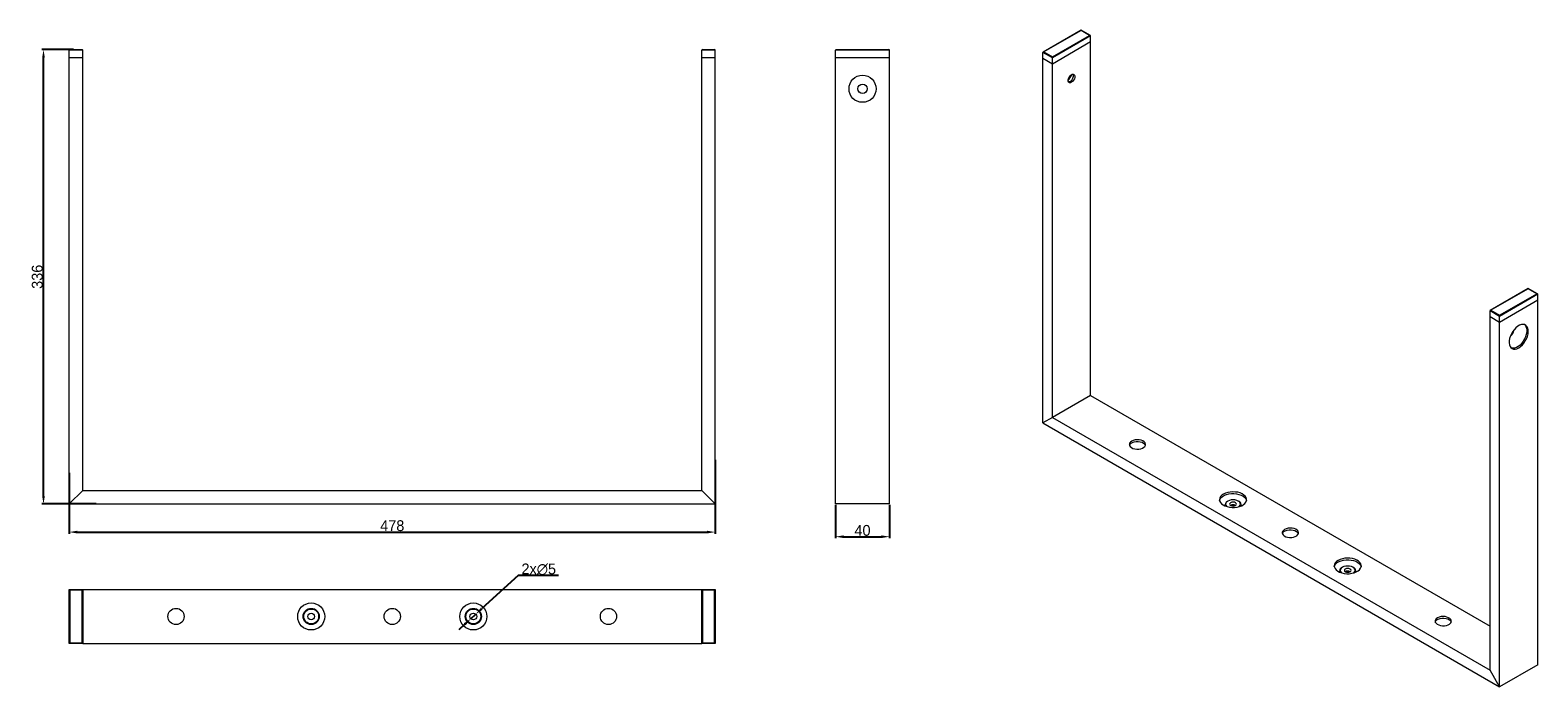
# Model space of a CAD drawing. Header units: millimetres. Extents: x -1290 to -174, y -60 to 426.
import ezdxf

# ---------------------------------------------------------------- set-up
doc = ezdxf.new("R2010")
doc.units = ezdxf.units.MM
doc.header["$PDSIZE"] = -1
doc.dimstyles.new('ISO-25', dxfattribs={"dimtxt": 8, "dimasz": 6, "dimexe": 1.25, "dimexo": 0.625, "dimtad": 1, "dimtoh": 1, "dimdec": 0, "dimtxsty": 'Standard', "dimcen": 2.5, "dimadec": 0, "dimazin": 0, "dimtfac": 1, "dimtdec": 0, "dimtmove": 0, "dimatfit": 3, "dimfxl": 0, "dimarcsym": 0})

# ---------------------------------------------------------------- blocks, each defined once
blk = doc.blocks.new('*D3')
at = {"color": 0, "lineweight": -2}
for p, q in [((-782.7, 108), (-782.7, 53.4)), ((-1260.7, 98.4), (-1260.7, 53.4)), ((-1254.7, 54.6), (-788.7, 54.6))]:
    blk.add_line(p, q, dxfattribs=at)
at = {"color": 0}
for points in [[(-1254.7, 55.6), (-1254.7, 53.6), (-1260.7, 54.6)], [(-788.7, 55.6), (-788.7, 53.6), (-782.7, 54.6)]]:
    blk.add_solid(points, dxfattribs=at)
at = {"layer": 'Defpoints', "color": 0}
for p in [(-782.7, 108.6), (-1260.7, 99), (-782.7, 54.6)]:
    blk.add_point(p, dxfattribs=at)
at = {"color": 0, "insert": (-1021.7, 59.3), "char_height": 8, "attachment_point": 5}
blk.add_mtext('478', dxfattribs=at)
blk = doc.blocks.new('*D4')
at = {"color": 0, "lineweight": -2}
for p, q in [((-1257.7, 411.4), (-1281, 411.4)), ((-1279.8, 81.4), (-1279.8, 405.4)), ((-1240.7, 75.4), (-1281, 75.4))]:
    blk.add_line(p, q, dxfattribs=at)
at = {"color": 0}
for points in [[(-1280.8, 405.4), (-1278.8, 405.4), (-1279.8, 411.4)], [(-1280.8, 81.4), (-1278.8, 81.4), (-1279.8, 75.4)]]:
    blk.add_solid(points, dxfattribs=at)
at = {"layer": 'Defpoints', "color": 0}
for p in [(-1279.8, 411.4), (-1257.1, 411.4), (-1240.1, 75.4)]:
    blk.add_point(p, dxfattribs=at)
at = {"color": 0, "insert": (-1284.4, 243.4), "char_height": 8, "attachment_point": 5, "rotation": 90}
blk.add_mtext('336', dxfattribs=at)
blk = doc.blocks.new('*D5')
at = {"color": 0, "lineweight": -2}
for p, q in [((-693.7, 74.8), (-693.7, 50)), ((-653.7, 74.8), (-653.7, 50)), ((-687.7, 51.2), (-659.7, 51.2))]:
    blk.add_line(p, q, dxfattribs=at)
at = {"color": 0}
for points in [[(-687.7, 52.2), (-687.7, 50.2), (-693.7, 51.2)], [(-659.7, 52.2), (-659.7, 50.2), (-653.7, 51.2)]]:
    blk.add_solid(points, dxfattribs=at)
at = {"layer": 'Defpoints', "color": 0}
for p in [(-693.7, 75.4), (-653.7, 75.4), (-653.7, 51.2)]:
    blk.add_point(p, dxfattribs=at)
at = {"color": 0, "insert": (-673.7, 55.8), "char_height": 8, "attachment_point": 5}
blk.add_mtext('40', dxfattribs=at)
blk = doc.blocks.new('*D6')
at = {"color": 0, "lineweight": -2}
for p, q in [((-928.6, 22.5), (-955.5, -2)), ((-898.7, 22.5), (-928.6, 22.5)), ((-963.6, -9.5), (-959.9, -6.1)), ((-968, -13.5), (-972.4, -17.6))]:
    blk.add_line(p, q, dxfattribs=at)
at = {"color": 0}
for points in [[(-968.7, -12.8), (-967.3, -14.3), (-963.6, -9.5)], [(-956.1, -1.3), (-954.8, -2.8), (-959.9, -6.1)]]:
    blk.add_solid(points, dxfattribs=at)
at = {"layer": 'Defpoints', "color": 0}
for p in [(-963.6, -9.5), (-959.9, -6.1)]:
    blk.add_point(p, dxfattribs=at)
at = {"color": 0, "insert": (-913.3, 27.1), "char_height": 8, "attachment_point": 5}
blk.add_mtext('2x∅5', dxfattribs=at)

msp = doc.modelspace()

# ---------------------------------------------------------------- linework, layer by layer
at = {"color": 7, "linetype": 'Continuous', "lineweight": 15}
for p, q in [((-511.9, 425.7), (-540, 409.5)), ((-511.9, 425.6), (-539.5, 409.7)), ((-505.1, 421.8), (-511.9, 425.7)), ((-511.9, 425.7), (-511.9, 425.6)), ((-505.6, 421.9), (-511.9, 425.6)), ((-533.1, 406), (-505.6, 421.9)), ((-504.9, 421.5), (-533.1, 405.2)), ((-504.9, 417), (-533.1, 400.7)), ((-504.9, 417), (-504.9, 421.5)), ((-504.9, 155.7), (-504.9, 417)), ((-1260.7, 405.4), (-1260.7, 410.9)), ((-1250.7, 410.9), (-1260.7, 410.9)), ((-1250.7, 405.4), (-1260.7, 405.4)), ((-1260.7, 75.4), (-1260.7, 405.4)), ((-1260.2, 411.4), (-1251.2, 411.4)), ((-1250.7, 405.4), (-1250.7, 410.9)), ((-1250.7, 85.4), (-1250.7, 405.4)), ((-792.7, 405.4), (-792.7, 410.9)), ((-782.7, 410.9), (-792.7, 410.9)), ((-782.7, 405.4), (-792.7, 405.4)), ((-792.7, 85.4), (-792.7, 405.4)), ((-792.2, 411.4), (-783.2, 411.4)), ((-782.7, 405.4), (-782.7, 410.9)), ((-782.7, 75.4), (-782.7, 405.4)), ((-693.7, 405.4), (-693.7, 410.9)), ((-653.7, 410.9), (-693.7, 410.9)), ((-653.7, 405.4), (-693.7, 405.4)), ((-693.7, 75.4), (-693.7, 405.4)), ((-693.2, 411.4), (-654.2, 411.4)), ((-653.7, 405.4), (-653.7, 410.9)), ((-653.7, 75.4), (-653.7, 405.4)), ((-533.1, 405.2), (-540.2, 409.2)), ((-540.2, 404.8), (-540.2, 409.2)), ((-533.1, 400.7), (-540.2, 404.8)), ((-540.2, 135.3), (-540.2, 404.8)), ((-539.5, 409.7), (-533.1, 406)), ((-533.1, 406), (-533.1, 405.2)), ((-533.1, 400.7), (-533.1, 405.2)), ((-533.1, 139.4), (-533.1, 400.7)), ((-181, 234.7), (-209.1, 218.5)), ((-181, 234.5), (-208.6, 218.6)), ((-174.1, 230.7), (-181, 234.7)), ((-181, 234.7), (-181, 234.5)), ((-174.6, 230.9), (-181, 234.5)), ((-202.2, 214.9), (-174.6, 230.9)), ((-173.9, 230.5), (-202.2, 214.1)), ((-173.9, 226), (-202.2, 209.6)), ((-173.9, 226), (-173.9, 230.5)), ((-173.9, -43.5), (-173.9, 226)), ((-202.2, 214.1), (-209.3, 218.2)), ((-209.3, 213.7), (-209.3, 218.2)), ((-202.2, 209.6), (-209.3, 213.7)), ((-209.3, -47.6), (-209.3, 213.7)), ((-208.6, 218.6), (-202.2, 214.9)), ((-202.2, 214.9), (-202.2, 214.1)), ((-202.2, 209.6), (-202.2, 214.1)), ((-202.2, -59.8), (-202.2, 209.6)), ((-504.9, 155.7), (-533.1, 139.4)), ((-504.9, 155.7), (-209.3, -14.9)), ((-533.1, 139.4), (-540.2, 135.3)), ((-540.2, 135.3), (-202.2, -59.8)), ((-533.1, 139.4), (-209.3, -47.6)), ((-1250.7, 85.4), (-1260.7, 75.4)), ((-1250.7, 85.4), (-792.7, 85.4)), ((-782.7, 75.4), (-792.7, 85.4)), ((-1260.7, 75.4), (-782.7, 75.4)), ((-653.7, 75.4), (-693.7, 75.4)), ((-405.5, 74.9), (-405.5, 73.9)), ((-403.4, 77.5), (-403.7, 77.3)), ((-395.3, 77.3), (-395.6, 77.5)), ((-393.5, 73.9), (-393.5, 74.9)), ((-320.6, 25.9), (-320.6, 25)), ((-318.5, 28.6), (-318.9, 28.3)), ((-310.4, 28.3), (-310.8, 28.6)), ((-308.6, 25), (-308.6, 25.9)), ((-1260.7, 12.2), (-1250.7, 12.2)), ((-1260.7, 12.2), (-1260.2, 11.7)), ((-1260.7, -27.8), (-1260.7, 12.2)), ((-1260.2, 11.7), (-1260.2, -27.3)), ((-1251.2, 11.7), (-1260.2, 11.7)), ((-1250.7, 12.2), (-1251.2, 11.7)), ((-1251.2, -27.3), (-1251.2, 11.7)), ((-1250.7, 12.2), (-1250.7, -27.8)), ((-1250.7, 12.2), (-792.7, 12.2)), ((-792.7, 12.2), (-782.7, 12.2)), ((-792.7, 12.2), (-792.2, 11.7)), ((-792.7, -27.8), (-792.7, 12.2)), ((-783.2, 11.7), (-792.2, 11.7)), ((-792.2, 11.7), (-792.2, -27.3)), ((-782.7, 12.2), (-783.2, 11.7)), ((-783.2, -27.3), (-783.2, 11.7)), ((-782.7, 12.2), (-782.7, -27.8)), ((-1260.2, -27.3), (-1260.7, -27.8)), ((-1250.7, -27.8), (-1260.7, -27.8)), ((-1260.2, -27.3), (-1251.2, -27.3)), ((-1251.2, -27.3), (-1250.7, -27.8)), ((-1250.7, -27.8), (-792.7, -27.8)), ((-792.2, -27.3), (-792.7, -27.8)), ((-782.7, -27.8), (-792.7, -27.8)), ((-792.2, -27.3), (-783.2, -27.3)), ((-783.2, -27.3), (-782.7, -27.8)), ((-173.9, -43.5), (-202.2, -59.8)), ((-202.2, -59.8), (-209.3, -47.6))]:
    msp.add_line(p, q, dxfattribs=at)
at = {"color": 7, "linetype": 'Continuous', "lineweight": 15, "flags": 128}
for points in [[(-519, 387.2), (-519.8, 386.9), (-520.5, 386.9), (-521.1, 387.3), (-521.4, 388), (-521.5, 388.9), (-521.3, 389.9), (-520.8, 390.9), (-520.2, 391.9), (-519.4, 392.6), (-518.6, 393.1), (-517.8, 393.2), (-517.2, 393), (-516.7, 392.5), (-516.5, 391.7), (-516.6, 390.7), (-516.9, 389.7), (-517.5, 388.7), (-518.2, 387.8), (-519, 387.2)], [(-520.1, 387.8), (-520.9, 387.5), (-521.2, 387.5)], [(-188.1, 190.9), (-186.7, 191.8), (-185.4, 193), (-184.3, 194.4), (-183.2, 195.9), (-182.3, 197.6), (-181.6, 199.3), (-181.2, 201.1), (-181, 202.7), (-181.1, 204.2), (-181.4, 205.5), (-182, 206.6), (-182.7, 207.4), (-183.7, 208), (-184.8, 208.1), (-186.1, 208), (-187.4, 207.5), (-188.7, 206.8), (-190.1, 205.7), (-191.3, 204.4), (-192.4, 202.9), (-193.4, 201.3), (-194.2, 199.6), (-194.8, 197.8), (-195.1, 196.1), (-195.1, 194.6), (-194.9, 193.1), (-194.5, 191.9), (-193.8, 191), (-193, 190.3), (-191.9, 189.9), (-190.7, 189.9), (-189.4, 190.2), (-188.1, 190.9)], [(-183.6, 207.9), (-183.4, 207.7), (-182.7, 206.7), (-182.3, 205.5), (-182.1, 204.1), (-182.1, 202.5), (-182.5, 200.8), (-183, 199.1), (-183.8, 197.4), (-184.8, 195.7), (-185.9, 194.2), (-187.1, 192.9), (-188.5, 191.9), (-189.8, 191.1), (-191.1, 190.6), (-192.4, 190.5), (-193.5, 190.7), (-193.6, 190.7)], [(-474.5, 121.8), (-475.4, 121.1), (-476, 120.3), (-476.2, 119.5), (-476.1, 118.6), (-475.6, 117.8), (-474.7, 117.1), (-473.6, 116.5), (-472.2, 116.1), (-470.8, 115.9), (-469.3, 116), (-467.8, 116.2), (-466.5, 116.6), (-465.5, 117.3), (-464.7, 118), (-464.3, 118.8), (-464.2, 119.7), (-464.6, 120.6), (-465.2, 121.3), (-466.2, 122), (-467.5, 122.5), (-468.9, 122.8), (-470.4, 122.8), (-471.9, 122.7), (-473.3, 122.4), (-474.5, 121.8)], [(-476.1, 118.8), (-475.7, 119.5), (-475, 120.3), (-473.9, 120.9), (-472.6, 121.3), (-471.1, 121.6), (-469.6, 121.6), (-468.2, 121.4), (-466.8, 121), (-465.7, 120.4), (-464.9, 119.7), (-464.4, 118.9), (-464.3, 118.8)], [(-406.6, 82.6), (-407.8, 81.8), (-408.7, 80.8), (-409.3, 79.8), (-409.5, 78.7), (-409.4, 77.6), (-408.9, 76.5), (-408, 75.6), (-406.9, 74.7), (-405.5, 73.9), (-403.9, 73.4), (-402.1, 73), (-400.2, 72.8), (-398.3, 72.8), (-396.5, 73.1), (-394.7, 73.5), (-393.1, 74.1), (-391.8, 74.9), (-390.7, 75.8), (-390, 76.8), (-389.6, 77.9), (-389.5, 79), (-389.8, 80.1), (-390.5, 81.1), (-391.5, 82), (-392.8, 82.8), (-394.3, 83.5), (-396, 84), (-397.8, 84.2), (-399.7, 84.3), (-401.6, 84.2), (-403.4, 83.9), (-405.1, 83.3), (-406.6, 82.6)], [(-409.4, 77.9), (-409.4, 78), (-409, 79.1), (-408.3, 80.1), (-407.2, 81), (-405.9, 81.8), (-404.3, 82.4), (-402.5, 82.8), (-400.7, 83.1), (-398.8, 83.1), (-396.9, 82.9), (-395.1, 82.5), (-393.5, 82), (-392.1, 81.2), (-391, 80.3), (-390.1, 79.3), (-389.6, 78.3), (-389.6, 77.9)], [(-395.1, 73.4), (-394.7, 73.7), (-394.2, 74.5), (-394, 75.3), (-394.2, 76.1), (-394.7, 76.9), (-395.6, 77.5), (-396.7, 78), (-398.1, 78.4), (-399.5, 78.5), (-400.9, 78.4), (-402.2, 78), (-403.4, 77.5), (-404.3, 76.9), (-404.8, 76.1), (-405, 75.3), (-404.8, 74.5), (-404.3, 73.7), (-403.9, 73.4)], [(-401.3, 76.3), (-401.8, 75.8), (-402, 75.3), (-401.8, 74.7), (-401.3, 74.3), (-400.5, 74), (-399.5, 73.8), (-398.5, 74), (-397.7, 74.3), (-397.2, 74.7), (-397, 75.3), (-397.2, 75.8), (-397.7, 76.3), (-398.5, 76.6), (-399.5, 76.7), (-400.5, 76.6), (-401.3, 76.3)], [(-361.3, 56.5), (-362.2, 55.8), (-362.8, 55), (-363.1, 54.2), (-362.9, 53.3), (-362.4, 52.5), (-361.6, 51.8), (-360.4, 51.2), (-359.1, 50.8), (-357.6, 50.6), (-356.1, 50.6), (-354.7, 50.9), (-353.4, 51.3), (-352.3, 51.9), (-351.6, 52.7), (-351.1, 53.5), (-351.1, 54.4), (-351.4, 55.2), (-352.1, 56), (-353.1, 56.7), (-354.3, 57.2), (-355.8, 57.4), (-357.3, 57.5), (-358.7, 57.4), (-360.1, 57), (-361.3, 56.5)], [(-363, 53.5), (-362.6, 54.2), (-361.8, 55), (-360.8, 55.6), (-359.5, 56), (-358, 56.3), (-356.5, 56.3), (-355, 56.1), (-353.7, 55.7), (-352.6, 55.1), (-351.7, 54.4), (-351.2, 53.6), (-351.2, 53.5)], [(-321.7, 33.7), (-322.9, 32.8), (-323.8, 31.8), (-324.4, 30.8), (-324.6, 29.7), (-324.5, 28.6), (-324, 27.6), (-323.2, 26.6), (-322, 25.7), (-320.6, 25), (-319, 24.4), (-317.2, 24), (-315.4, 23.8), (-313.5, 23.8), (-311.6, 24.1), (-309.9, 24.5), (-308.3, 25.1), (-306.9, 25.9), (-305.9, 26.8), (-305.1, 27.8), (-304.7, 28.9), (-304.7, 30), (-305, 31.1), (-305.7, 32.1), (-306.6, 33), (-307.9, 33.8), (-309.4, 34.5), (-311.2, 35), (-313, 35.3), (-314.9, 35.3), (-316.8, 35.2), (-318.6, 34.9), (-320.3, 34.4), (-321.7, 33.7)], [(-324.6, 29), (-324.6, 29), (-324.2, 30.1), (-323.4, 31.1), (-322.4, 32), (-321, 32.8), (-319.4, 33.4), (-317.7, 33.8), (-315.8, 34.1), (-313.9, 34.1), (-312.1, 33.9), (-310.3, 33.5), (-308.7, 33), (-307.2, 32.2), (-306.1, 31.4), (-305.3, 30.4), (-304.8, 29.3), (-304.7, 29)], [(-310.3, 24.4), (-309.9, 24.7), (-309.3, 25.5), (-309.1, 26.3), (-309.3, 27.1), (-309.9, 27.9), (-310.8, 28.6), (-311.9, 29.1), (-313.2, 29.4), (-314.6, 29.5), (-316.1, 29.4), (-317.4, 29.1), (-318.5, 28.6), (-319.4, 27.9), (-320, 27.1), (-320.1, 26.3), (-320, 25.5), (-319.4, 24.7), (-319, 24.4)], [(-316.4, 27.3), (-317, 26.9), (-317.1, 26.3), (-317, 25.8), (-316.4, 25.3), (-315.6, 25), (-314.6, 24.9), (-313.7, 25), (-312.9, 25.3), (-312.3, 25.8), (-312.1, 26.3), (-312.3, 26.9), (-312.9, 27.3), (-313.7, 27.6), (-314.6, 27.7), (-315.6, 27.6), (-316.4, 27.3)], [(-248.2, -8.8), (-249.1, -9.5), (-249.7, -10.3), (-249.9, -11.1), (-249.8, -12), (-249.3, -12.8), (-248.4, -13.5), (-247.3, -14.1), (-246, -14.5), (-244.5, -14.7), (-243, -14.7), (-241.6, -14.4), (-240.3, -14), (-239.2, -13.4), (-238.4, -12.6), (-238, -11.8), (-238, -10.9), (-238.3, -10.1), (-239, -9.3), (-240, -8.7), (-241.2, -8.2), (-242.6, -7.9), (-244.1, -7.8), (-245.6, -7.9), (-247, -8.3), (-248.2, -8.8)], [(-249.8, -11.9), (-249.4, -11.1), (-248.7, -10.4), (-247.6, -9.7), (-246.3, -9.3), (-244.9, -9.1), (-243.4, -9), (-241.9, -9.2), (-240.6, -9.6), (-239.4, -10.2), (-238.6, -10.9), (-238.1, -11.7), (-238, -11.9)]]:
    msp.add_lwpolyline(points, dxfattribs=at)
at = {"color": 7, "linetype": 'Continuous', "lineweight": 15}
for centre, radius in [((-673.7, 382.4), 10), ((-673.7, 382.4), 3.5), ((-1081.7, -7.8), 10), ((-961.7, -7.8), 10), ((-1181.7, -7.8), 6), ((-1081.7, -7.8), 6), ((-1081.7, -7.8), 5.5), ((-1081.7, -7.8), 2.5), ((-1021.7, -7.8), 6), ((-961.7, -7.8), 6), ((-961.7, -7.8), 5.5), ((-961.7, -7.8), 2.5), ((-861.7, -7.8), 6)]:
    msp.add_circle(centre, radius, dxfattribs=at)
for centre, radius, start, end in [((-1260.2, 410.9), 0.5, 90, 180), ((-1251.2, 410.9), 0.5, 0, 90), ((-792.2, 410.9), 0.5, 90, 180), ((-783.2, 410.9), 0.5, 0, 90), ((-693.2, 410.9), 0.5, 90, 180), ((-654.2, 410.9), 0.5, 0, 90), ((-534.8, 399.2), 17.1, 321.3062, 338.6992), ((-522.3, 391.9), 4.64, 298.8131, 17.1896), ((-196.8, 204), 5.14, 299.8389, 0.1664), ((-402.7, 74.8), 2.69, 112.285, 202.4246), ((-399.5, 71.1), 3.66, 61.0999, 118.9001), ((-399.5, 68.7), 5.75, 73.218, 106.782), ((-396.2, 74.9), 2.66, 336.9629, 68.3275), ((-317.9, 25.9), 2.69, 112.285, 202.4246), ((-314.6, 22.1), 3.66, 61.0999, 118.9001), ((-314.6, 19.7), 5.75, 73.218, 106.782), ((-311.4, 25.9), 2.66, 336.9629, 68.3275)]:
    msp.add_arc(centre, radius, start, end, dxfattribs=at)
for centre, start_param, end_param in [((-505.6, 421.5), 0, 1.570796), ((-539.5, 409.2), 1.570796, 3.141593), ((-174.6, 230.5), 0, 1.570796), ((-208.6, 218.2), 1.570796, 3.141593)]:
    msp.add_ellipse(centre, major_axis=(0.707, 0), ratio=0.577382, start_param=start_param, end_param=end_param, dxfattribs=at)

# ---------------------------------------------------------------- dimensions: what is measured, and where the dimension line sits
dim = msp.add_linear_dim(base=(-1279.8, 411.4), p1=(-1240.1, 75.4), p2=(-1257.1, 411.4), angle=90, dimstyle='ISO-25')
dim.commit()
dim.dimension.update_dxf_attribs({"geometry": '*D4', "text_midpoint": (-1284.4, 243.4)})
for base, p1, p2, picture, middle in [((-782.7, 54.6), (-1260.7, 99), (-782.7, 108.6), '*D3', (-1021.7, 59.3)), ((-653.7, 51.2), (-693.7, 75.4), (-653.7, 75.4), '*D5', (-673.7, 55.8))]:
    dim = msp.add_linear_dim(base=base, p1=p1, p2=p2, dimstyle='ISO-25')
    dim.commit()
    dim.dimension.update_dxf_attribs({"geometry": picture, "text_midpoint": middle})
dim = msp.add_diameter_dim_2p(p1=(-963.6, -9.5), p2=(-959.9, -6.1), text='2x<>', dimstyle='ISO-25')
dim.commit()
dim.dimension.update_dxf_attribs({"geometry": '*D6', "text_midpoint": (-913.3, 22.5), "dimtype": 163})

doc.saveas('drawing.dxf')
